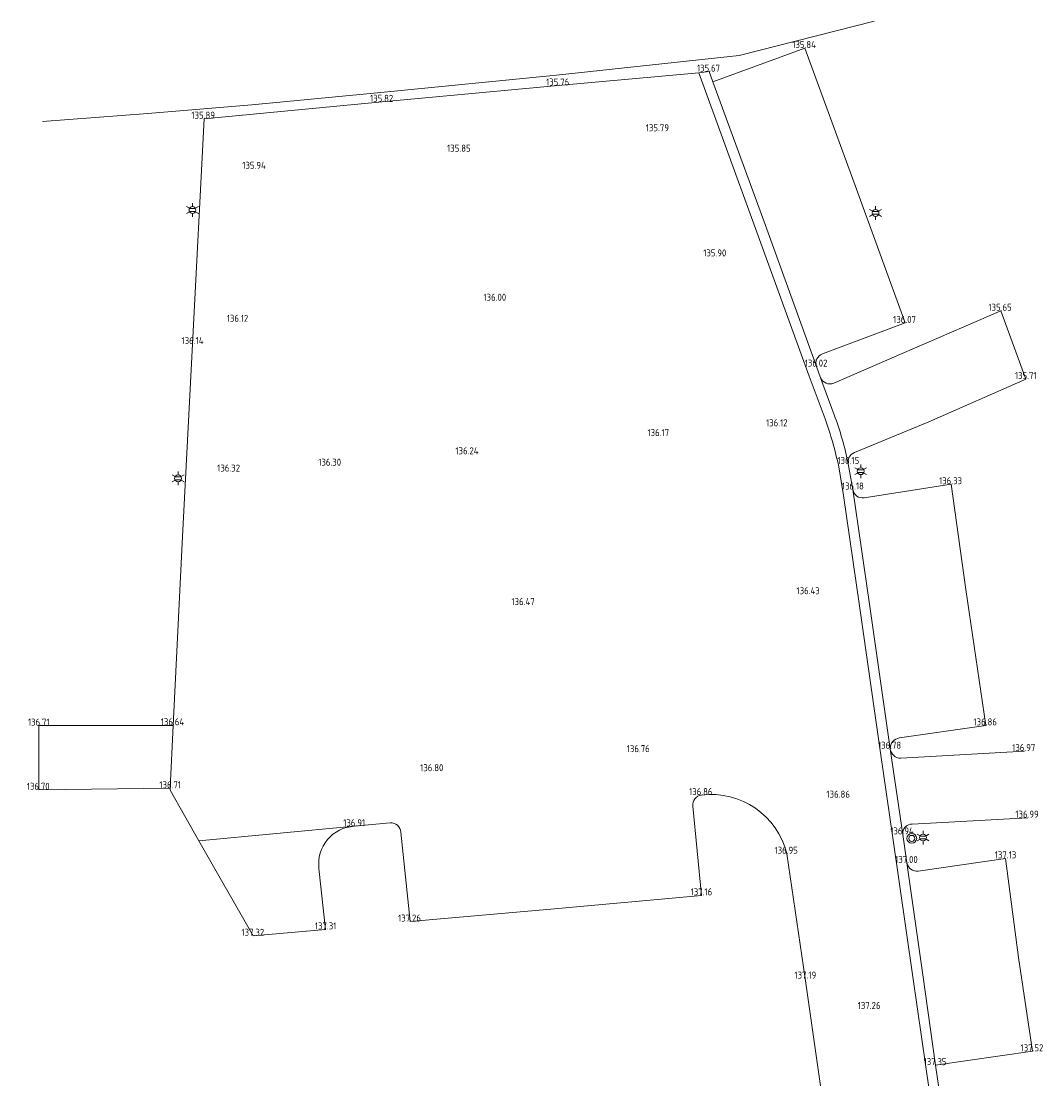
# Model space of a CAD drawing. Header units: metres. Extents: x 191745 to 192298, y 309714 to 309980.
# Tile 7 of 15: x 191928 to 191980, y 309830 to 309884. Entities that reach past the tile are written whole.
import ezdxf
from ezdxf.enums import TextEntityAlignment as Align

# ---------------------------------------------------------------- set-up
doc = ezdxf.new("R2010")
doc.units = ezdxf.units.M
doc.header["$LTSCALE"] = 0.2
doc.layers.get('0').update_dxf_attribs({"color": 252, "lineweight": 13})
for name, color, linetype, lineweight in [('B-ME-IE-MEUBILAIR_WEGMEUBILAIR_AFVALBAK-S', 252, 'Continuous', 13), ('B-ME-IE-MEUBILAIR_WEGMEUBILAIR_LICHTMAST-S', 252, 'Continuous', 13), ('B-ME-IE-TERREINAFSCHEIDING_KUNSTMATIG_HEKWERK_RASTER-G', 252, 'IE-TERREINAFSCHEIDING-KUNSTMATIG', 13), ('B-ME-VH-KANTVERHARDING-G', 252, 'Continuous', 13), ('B-ME-VH-VERHARDING_ASFALT-G', 252, 'Continuous', 13), ('X-XX-AL-MEETPUNT_DATA_HOOGTE-T18', 252, 'Continuous', 13)]:
    doc.layers.add(name, color=color, linetype=linetype, lineweight=lineweight)
doc.styles.add('ISO', font='iso.shx')
doc.styles.add('NLCS-ISO-ANNOTATIVE-T18', font='NLCS-ISO.ttf', dxfattribs={"height": 1.8})
doc.linetypes.add('IE-TERREINAFSCHEIDING-KUNSTMATIG', pattern='A,4,[82,NLCS.SHX,S=0.75,R=90,X=0,Y=0],4,-2', length=10)

# ---------------------------------------------------------------- blocks, each defined once
blk = doc.blocks.new('B-SIE-WEG_LICHTMAST-SO')
at = {"color": 0, "linetype": 'ByBlock', "lineweight": -2}
for points in [[(-0.76, 0.44), (-1.52, 0.87)], [(-0.8, 0.35), (0.8, 0.35)], [(0, 0.87), (0, 1.75)], [(0.76, 0.44), (1.52, 0.87)], [(-0.76, -0.44), (-1.52, -0.88)], [(-0.8, -0.35), (0.8, -0.35)], [(0, -0.88), (0, -1.75)], [(0.76, -0.44), (1.52, -0.88)]]:
    blk.add_lwpolyline(points, dxfattribs=at)
blk.add_circle((0, 0), 0.875, dxfattribs=at)
at = {"color": 0, "linetype": 'ByBlock', "lineweight": -2, "style": 'NLCS-ISO-ANNOTATIVE-T18'}
blk.add_attdef('SYMBOOL', (2.5, -2.5), '', height=1.8, dxfattribs=at)
blk = doc.blocks.new('SIE-WEG_AFVALBAK_TYPE_01')
for radius in [0.25, 0.156]:
    blk.add_circle((0, 0), radius)

msp = doc.modelspace()

# ---------------------------------------------------------------- linework, layer by layer
at = {"layer": 'B-ME-IE-TERREINAFSCHEIDING_KUNSTMATIG_HEKWERK_RASTER-G'}
for points in [[(191971.415, 309884.001), (191964.498, 309882.241)], [(191928.811, 309878.866), (191934.205, 309879.269), (191939.542, 309879.717), (191946.136, 309880.356), (191955.137, 309881.23), (191964.498, 309882.241)]]:
    msp.add_lwpolyline(points, dxfattribs=at)
at = {"layer": 'B-ME-VH-KANTVERHARDING-G'}
for points in [[(191962.434, 309881.359), (191962.959, 309881.416), (191963.148, 309880.893), (191965.754, 309873.77), (191968.46, 309866.316), (191968.664, 309865.741), (191969.367, 309863.852, -0.036819), (191970.09, 309861.331), (191970.328, 309860.022), (191971.172, 309854.147), (191972.24, 309846.749), (191972.881, 309842.362), (191973.087, 309840.905), (191973.908, 309835.17), (191974.562, 309830.551), (191975.943, 309821.128), (191976.978, 309817.152), (191976.98, 309817.124)], [(191968.664, 309865.741, 0.40261), (191969.347, 309865.47), (191972.85, 309866.982), (191977.901, 309869.172), (191979.176, 309865.679)], [(191970.09, 309861.331, -0.39066), (191970.403, 309861.91), (191974.211, 309863.488), (191979.176, 309865.679)], [(191979.11, 309846.63), (191972.782, 309846.268, -0.397553), (191972.24, 309846.749)], [(191944.778, 309842.781, 0.434642), (191942.973, 309840.628), (191943.306, 309837.5), (191939.606, 309837.173), (191936.822, 309842.041)], [(191972.881, 309842.362, -0.450769), (191973.362, 309842.895), (191979.285, 309843.22)]]:
    msp.add_lwpolyline(points, format="xyb", dxfattribs=at)
msp.add_lwpolyline([(191935.35, 309844.729), (191928.617, 309844.647), (191928.615, 309847.936), (191935.507, 309847.949)], dxfattribs=at)
at = {"layer": 'B-ME-VH-VERHARDING_ASFALT-G'}
for points in [[(191963.148, 309880.893), (191967.869, 309882.622), (191970.443, 309875.584), (191972.998, 309868.55), (191968.764, 309866.972, 0.403099), (191968.46, 309866.316)], [(191975.431, 309821.051), (191974.054, 309830.471), (191973.403, 309835.07), (191972.375, 309842.188), (191971.73, 309846.657), (191970.666, 309854.067), (191969.845, 309859.724), (191969.597, 309861.192, 0.035765), (191968.901, 309863.633), (191968.09, 309865.824), (191965.263, 309873.568), (191962.434, 309881.359), (191955.232, 309880.705), (191946.218, 309879.87), (191937.085, 309879.005), (191936.5, 309867.466), (191935.987, 309857.609), (191935.507, 309847.949), (191935.35, 309844.729), (191935.342, 309844.622), (191936.822, 309842.041), (191944.778, 309842.781), (191946.62, 309842.959, -0.40932), (191947.167, 309842.479), (191947.637, 309837.904), (191955.034, 309838.562), (191962.561, 309839.245), (191962.128, 309843.815, -0.433511), (191962.573, 309844.375, -0.382377), (191966.944, 309841.373), (191967.886, 309834.984), (191969.164, 309826.029)], [(191970.328, 309860.022, 0.421953), (191970.899, 309859.599), (191975.356, 309860.295), (191976.116, 309854.899), (191977.142, 309847.944), (191972.717, 309847.302, 0.411223), (191972.24, 309846.749)], [(191973.087, 309840.905, 0.386747), (191973.676, 309840.488), (191978.135, 309841.14), (191978.805, 309836.058), (191979.523, 309831.26), (191974.562, 309830.551)]]:
    msp.add_lwpolyline(points, format="xyb", dxfattribs=at)

# ---------------------------------------------------------------- block references
at = {"layer": 'B-ME-IE-MEUBILAIR_WEGMEUBILAIR_AFVALBAK-S'}
msp.add_blockref('SIE-WEG_AFVALBAK_TYPE_01', (191973.343, 309842.162), dxfattribs=at)
at = {"layer": 'B-ME-IE-MEUBILAIR_WEGMEUBILAIR_LICHTMAST-S', "xscale": 0.2, "yscale": 0.2, "zscale": 0.2}
for p in [(191936.491, 309874.332), (191971.484, 309874.182), (191970.723, 309860.959), (191935.756, 309860.594), (191973.919, 309842.207)]:
    msp.add_blockref('B-SIE-WEG_LICHTMAST-SO', p, dxfattribs=at)

# ---------------------------------------------------------------- texts
at = {"layer": 'X-XX-AL-MEETPUNT_DATA_HOOGTE-T18', "style": 'ISO'}
for s, p in [('135.84', (191968.427, 309882.622)), ('135.67', (191963.517, 309881.416)), ('135.76', (191955.79, 309880.705)), ('135.82', (191946.776, 309879.87)), ('135.89', (191937.643, 309879.005)), ('135.79', (191960.901, 309878.365)), ('135.85', (191950.738, 309877.316)), ('135.94', (191940.247, 309876.439)), ('135.90', (191963.839, 309871.954)), ('136.00', (191952.563, 309869.685)), ('135.65', (191978.459, 309869.172)), ('136.12', (191939.352, 309868.608)), ('136.07', (191973.556, 309868.55)), ('136.14', (191937.058, 309867.466)), ('136.02', (191969.018, 309866.316)), ('135.71', (191979.734, 309865.679)), ('136.12', (191966.976, 309863.26)), ('136.17', (191960.91, 309862.755)), ('136.24', (191951.146, 309861.823)), ('136.15', (191970.648, 309861.331)), ('136.32', (191938.929, 309860.942)), ('136.30', (191944.105, 309861.242)), ('136.33', (191975.914, 309860.295)), ('136.18', (191970.886, 309860.022)), ('136.43', (191968.627, 309854.663)), ('136.47', (191954.022, 309854.103)), ('136.71', (191929.173, 309847.936)), ('136.64', (191936.065, 309847.949)), ('136.86', (191977.7, 309847.944)), ('136.78', (191972.798, 309846.749)), ('136.76', (191959.918, 309846.575)), ('136.97', (191979.668, 309846.63)), ('136.80', (191949.344, 309845.601)), ('136.70', (191929.175, 309844.647)), ('136.71', (191935.908, 309844.729)), ('136.86', (191963.131, 309844.375)), ('136.86', (191970.169, 309844.243)), ('136.99', (191979.843, 309843.22)), ('136.91', (191945.336, 309842.781)), ('136.94', (191973.439, 309842.362)), ('136.95', (191967.502, 309841.373)), ('137.00', (191973.645, 309840.905)), ('137.13', (191978.693, 309841.14)), ('137.16', (191963.119, 309839.245)), ('137.26', (191948.195, 309837.904)), ('137.32', (191940.164, 309837.173)), ('137.31', (191943.864, 309837.5)), ('137.19', (191968.444, 309834.984)), ('137.26', (191971.74, 309833.428)), ('137.52', (191980.081, 309831.26)), ('137.35', (191975.12, 309830.551))]:
    msp.add_text(s, height=0.36, dxfattribs=at).set_placement(p, align=Align.RIGHT)

doc.saveas('drawing.dxf')
